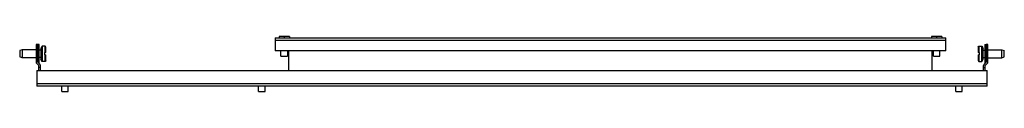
# Model space of a CAD drawing. Header units: millimetres. Extents: x 104 to 854, y 644 to 686.
import ezdxf

# ---------------------------------------------------------------- set-up
doc = ezdxf.new("R2010")
doc.units = ezdxf.units.MM
doc.header["$LTSCALE"] = 87.031695
doc.layers.get('0').update_dxf_attribs({"linetype": 'CONTINUOUS'})

msp = doc.modelspace()

# ---------------------------------------------------------------- linework, layer by layer
at = {"color": 7}
for p, q in [((298.06, 685.15), (298.06, 675.15)), ((298.06, 685.15), (809.06, 685.15)), ((809.06, 683.15), (298.06, 683.15)), ((301.06, 686.15), (301.06, 685.15)), ((309.06, 686.15), (301.06, 686.15)), ((305.06, 686.15), (305.06, 685.15)), ((309.06, 686.15), (309.06, 685.15)), ((806.06, 686.15), (798.06, 686.15)), ((798.06, 686.15), (798.06, 685.15)), ((802.06, 686.15), (802.06, 685.15)), ((806.06, 686.15), (806.06, 685.15)), ((809.06, 675.15), (809.06, 685.15)), ((105.51, 675.9), (103.51, 675.3)), ((103.51, 675.3), (103.51, 670.5)), ((105.51, 675.9), (105.51, 669.9)), ((116.06, 675.9), (105.51, 675.9)), ((116.06, 679.9), (116.06, 665.9)), ((117.31, 679.9), (116.06, 679.9)), ((117.31, 666.41), (117.31, 680)), ((118.31, 680), (117.31, 680)), ((118.31, 665.8), (118.31, 680)), ((119.51, 675.62), (118.31, 675.62)), ((120.01, 677.9), (119.51, 676.9)), ((119.51, 676.9), (119.51, 668.9)), ((120.51, 678.67), (120.01, 677.9)), ((120.01, 667.9), (120.01, 677.9)), ((120.51, 678.67), (120.51, 667.12)), ((123.01, 678.67), (120.51, 678.67)), ((123.01, 673.8), (123.01, 678.67)), ((123.51, 677.9), (123.01, 678.67)), ((123.51, 673.8), (123.51, 677.9)), ((809.06, 675.15), (298.06, 675.15)), ((302.56, 671.15), (302.56, 675.15)), ((307.56, 675.15), (307.56, 671.15)), ((308.56, 660.15), (308.56, 675.15)), ((798.56, 660.15), (798.56, 675.15)), ((799.56, 671.15), (799.56, 675.15)), ((804.56, 671.15), (804.56, 675.15)), ((833.61, 677.9), (834.11, 678.67)), ((833.61, 677.9), (833.61, 673.8)), ((834.11, 678.67), (836.61, 678.67)), ((834.11, 678.67), (834.11, 673.8)), ((836.61, 678.67), (837.11, 677.9)), ((836.61, 667.12), (836.61, 678.67)), ((837.11, 677.9), (837.61, 676.9)), ((837.11, 667.9), (837.11, 677.9)), ((837.61, 668.9), (837.61, 676.9)), ((837.61, 675.62), (838.81, 675.62)), ((838.81, 680), (839.81, 680)), ((838.81, 680), (838.81, 665.8)), ((841.06, 679.9), (839.81, 679.9)), ((839.81, 679.9), (839.81, 666.41)), ((841.06, 665.9), (841.06, 679.9)), ((841.06, 675.9), (851.61, 675.9)), ((851.61, 675.9), (853.61, 675.3)), ((851.61, 669.9), (851.61, 675.9)), ((853.61, 670.5), (853.61, 675.3)), ((105.51, 669.9), (103.51, 670.5)), ((116.06, 669.9), (105.51, 669.9)), ((119.51, 670.17), (118.31, 670.17)), ((120.01, 667.9), (119.51, 668.9)), ((120.51, 667.12), (120.01, 667.9)), ((122.71, 672), (122.71, 673.8)), ((123.51, 673.8), (122.71, 673.8)), ((122.71, 672), (123.51, 672)), ((123.01, 667.12), (123.01, 672)), ((123.51, 667.9), (123.01, 667.12)), ((123.51, 667.9), (123.51, 672)), ((302.56, 671.15), (307.56, 671.15)), ((799.56, 671.15), (804.56, 671.15)), ((834.41, 673.8), (833.61, 673.8)), ((833.61, 672), (834.41, 672)), ((833.61, 672), (833.61, 667.9)), ((833.61, 667.9), (834.11, 667.12)), ((834.11, 672), (834.11, 667.12)), ((834.41, 673.8), (834.41, 672)), ((836.61, 667.12), (837.11, 667.9)), ((837.11, 667.9), (837.61, 668.9)), ((837.61, 670.17), (838.81, 670.17)), ((841.06, 669.9), (851.61, 669.9)), ((851.61, 669.9), (853.61, 670.5)), ((118.06, 663.9), (116.06, 665.9)), ((116.56, 660.15), (116.56, 648.15)), ((116.56, 660.15), (840.56, 660.15)), ((117.31, 666.41), (118.94, 664.78)), ((118.31, 665.8), (117.93, 665.8)), ((118.06, 660.15), (118.06, 663.9)), ((119.31, 662.58), (118.06, 662.58)), ((119.31, 660.15), (119.31, 663.9)), ((123.01, 667.12), (120.51, 667.12)), ((834.11, 667.12), (836.61, 667.12)), ((837.81, 660.15), (837.81, 663.9)), ((837.81, 662.58), (839.06, 662.58)), ((838.17, 664.78), (839.81, 666.41)), ((838.81, 665.8), (839.19, 665.8)), ((839.06, 663.9), (841.06, 665.9)), ((839.06, 660.15), (839.06, 663.9)), ((840.56, 648.15), (840.56, 660.15)), ((116.56, 650.15), (840.56, 650.15)), ((840.56, 648.15), (116.56, 648.15)), ((135.56, 644.1), (135.56, 648.15)), ((140.56, 644.1), (140.56, 648.15)), ((285.56, 644.1), (285.56, 648.15)), ((290.56, 644.1), (290.56, 648.15)), ((816.56, 644.1), (816.56, 648.15)), ((821.56, 644.1), (821.56, 648.15)), ((135.56, 644.1), (140.56, 644.1)), ((285.56, 644.1), (290.56, 644.1)), ((816.56, 644.1), (821.56, 644.1))]:
    msp.add_line(p, q, dxfattribs=at)
for centre, start, end in [((118.06, 663.9), 0, 45), ((839.06, 663.9), 135, 180)]:
    msp.add_arc(centre, 1.25, start, end, dxfattribs=at)

doc.saveas('drawing.dxf')
